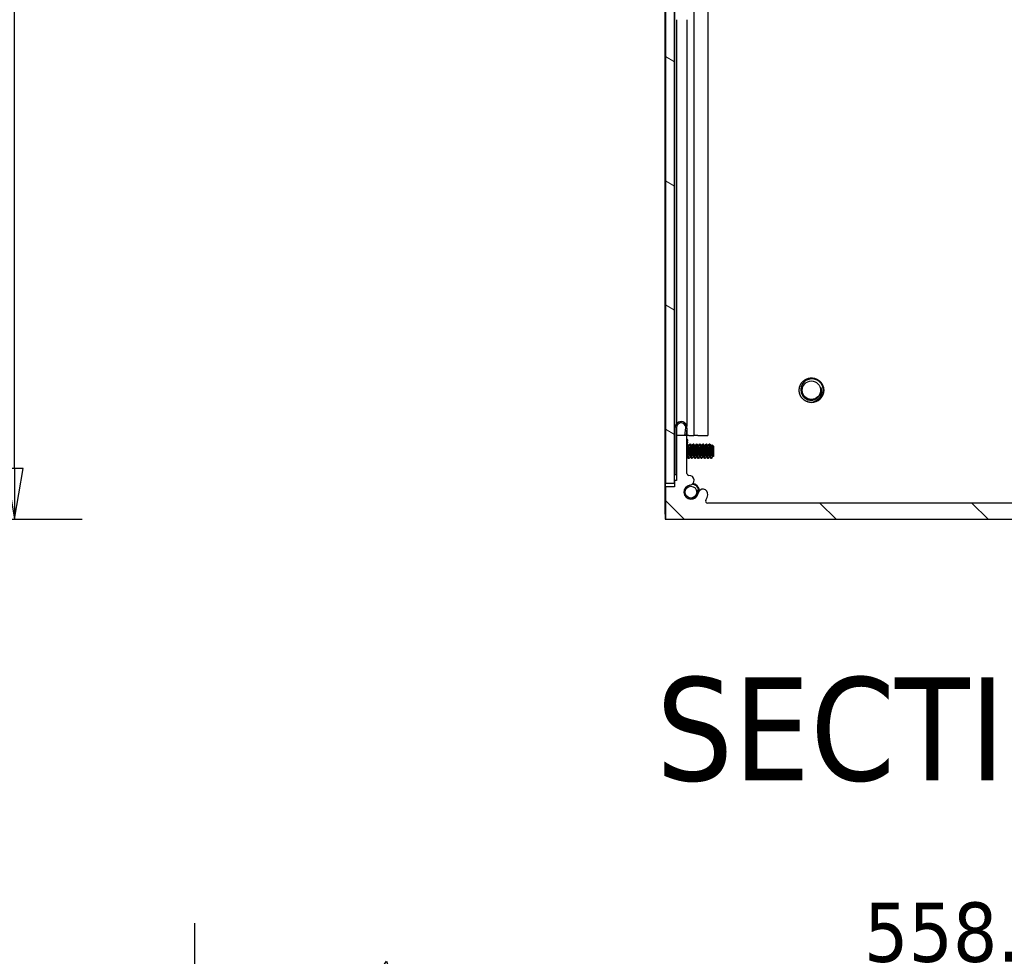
# Model space of a CAD drawing. Header units: millimetres. Extents: x 64 to 1798, y 64 to 1375.
# Tile 3 of 60: x 793 to 987, y 367 to 551. Entities that reach past the tile are written whole.
import ezdxf

# ---------------------------------------------------------------- set-up
doc = ezdxf.new("R2010")
doc.units = ezdxf.units.MM
doc.header["$LTSCALE"] = 6.666667
for name, color, linetype, lineweight in [('Dimension (ANSI)', 7, 'Continuous', 25), ('Hatch (ANSI)', 7, 'Continuous', 18), ('Symbol (ANSI)', 7, 'Continuous', 25), ('Visible (ANSI)', 7, 'Continuous', 25)]:
    doc.layers.add(name, color=color, linetype=linetype, lineweight=lineweight)
doc.styles.add('Note Text (ANSI)', font='tahoma.ttf')
doc.styles.add('Note Text (ANSI) - 3DA', font='tahoma.ttf')
doc.dimstyles.new('Default - mm (ANSI)', dxfattribs={"dimscale": 6.666667, "dimtxt": 1.75, "dimasz": 1.5, "dimexe": 2, "dimexo": 1, "dimgap": 0.8, "dimtad": 0, "dimtih": 1, "dimtoh": 1, "dimrnd": 1e-08, "dimzin": 0, "dimdsep": 46, "dimtxsty": 'Note Text (ANSI)', "dimblk": 'Filled-2', "dimcen": 0.09, "dimdle": 10, "dimclrd": 256, "dimclre": 256, "dimclrt": 256, "dimadec": 1, "dimazin": 0, "dimtfac": 1.741714, "dimtofl": 0, "dimtmove": 0, "dimatfit": 3, "dimldrblk": 'Filled-1', "dimfxl": 1, "dimtolj": 1, "dimtzin": 0, "dimlwd": -1, "dimlwe": -1, "dimarcsym": 0})

# ---------------------------------------------------------------- blocks, each defined once
blk = doc.blocks.new('Filled-2')
at = {"color": 0}
for p, q in [((0, 0), (-1, 0.167)), ((-1, 0.167), (-1, -0.167)), ((-1, 0), (0, 0)), ((-1, -0.167), (0, 0))]:
    blk.add_line(p, q, dxfattribs=at)
at = {"color": 0, "flags": 128}
blk.add_lwpolyline([(-1, -0.167), (0, 0), (-1, 0.167), (-1, -0.167)], dxfattribs=at)
at = {"color": 0}
blk.add_solid([(-1, -0.167), (0, 0), (-1, 0.167), (-1, -0.167)], dxfattribs=at)
blk = doc.blocks.new('*D10')
at = {"layer": 'Defpoints', "color": 0, "transparency": 16777216}
for p in [(654.21, 1011.84), (792.09, 1011.84), (684.69, 453.06)]:
    blk.add_point(p, dxfattribs=at)
at = {"layer": 'Dimension (ANSI)', "transparency": 16777216}
for p, q in [((660.88, 1011.84), (805.42, 1011.84)), ((792.09, 1001.84), (792.09, 756.85)), ((792.09, 463.06), (792.09, 708.05)), ((691.36, 453.06), (805.42, 453.06))]:
    blk.add_line(p, q, dxfattribs=at)
at = {"layer": 'Dimension (ANSI)', "transparency": 16777216, "xscale": 10, "yscale": 10, "zscale": 10}
for p, rotation in [((792.09, 1011.84), 90), ((792.09, 453.06), 270)]:
    blk.add_blockref('Filled-2', p, dxfattribs=dict(at, rotation=rotation))
at = {"layer": 'Dimension (ANSI)', "transparency": 16777216, "char_height": 11.6667, "attachment_point": 5, "style": 'Note Text (ANSI)'}
for s, insert in [('\\A1; 558.78 mm', (792.09, 743.88)), ('\\A1;[21.999 in]', (792.09, 719.48))]:
    blk.add_mtext(s, dxfattribs=dict(at, insert=insert))
blk = doc.blocks.new('Filled-1')
at = {"color": 0}
for p, q in [((0, 0), (-1, 0.333)), ((-1, 0.333), (-1, -0.333)), ((-1, 0), (0, 0)), ((-1, -0.333), (0, 0))]:
    blk.add_line(p, q, dxfattribs=at)
at = {"color": 0, "flags": 128}
blk.add_lwpolyline([(-1, -0.333), (0, 0), (-1, 0.333), (-1, -0.333)], dxfattribs=at)
at = {"color": 0}
blk.add_solid([(-1, -0.333), (0, 0), (-1, 0.333), (-1, -0.333)], dxfattribs=at)
blk = doc.blocks.new('*D16')
at = {"layer": 'Defpoints', "color": 0, "transparency": 16777216}
for p in [(1166.18, 360.23), (827.55, 297.84), (1166.18, 297.83)]:
    blk.add_point(p, dxfattribs=at)
at = {"layer": 'Dimension (ANSI)', "transparency": 16777216}
for p, q in [((827.55, 304.51), (827.55, 373.56)), ((1166.18, 304.5), (1166.18, 373.56)), ((861.41, 360.23), (865.3, 366.06)), ((865.3, 366.06), (869.19, 354.4)), ((837.55, 360.23), (861.41, 360.23)), ((869.19, 354.4), (873.08, 360.23)), ((873.08, 360.23), (949.21, 360.23)), ((1156.18, 360.23), (1044.51, 360.23))]:
    blk.add_line(p, q, dxfattribs=at)
at = {"layer": 'Dimension (ANSI)', "transparency": 16777216, "xscale": 10, "yscale": 10, "zscale": 10, "rotation": 180}
blk.add_blockref('Filled-2', (827.55, 360.23), dxfattribs=at)
at = {"layer": 'Dimension (ANSI)', "transparency": 16777216, "xscale": 10, "yscale": 10, "zscale": 10}
blk.add_blockref('Filled-2', (1166.18, 360.23), dxfattribs=at)
at = {"layer": 'Dimension (ANSI)', "transparency": 16777216, "char_height": 11.6667, "attachment_point": 5, "style": 'Note Text (ANSI)'}
for s, insert in [('\\A1; 558.78 mm', (996.86, 371.66)), ('\\A1;[21.999 in]', (996.86, 347.27))]:
    blk.add_mtext(s, dxfattribs=dict(at, insert=insert))

msp = doc.modelspace()

# ---------------------------------------------------------------- hatches: boundary and pattern name
at = {"layer": 'Hatch (ANSI)'}
h = msp.add_hatch(dxfattribs=at)
h.set_pattern_fill('ANSI31', color=256, scale=169.333333, angle=105, style=0)
h.set_pattern_definition([(150, (0, 0), (-10.58333, -18.33087), [])])
h.paths.add_polyline_path([(920.2523, 460.1469), (922.0557, 460.1469), (922.0557, 1004.7483), (920.2523, 1004.7483)])
h = msp.add_hatch(dxfattribs=at)
h.set_pattern_fill('ANSI31', color=256, scale=169.333333, angle=90, style=0)
h.set_pattern_definition([(135, (0, 0), (-14.9671, -14.9671), [])])
edge = h.paths.add_edge_path()
edge.add_line((920.2523, 459.4076), (920.2523, 453.0576))
edge.add_line((920.2523, 453.0576), (1052.8403, 453.0576))
edge.add_line((1052.8403, 453.0576), (1052.8403, 459.4076))
edge.add_line((1052.8403, 459.4076), (1051.0113, 459.4076))
edge.add_line((1051.0113, 459.4076), (1051.0113, 460.6776))
edge.add_line((1051.0113, 460.6776), (1050.6303, 460.6776))
edge.add_line((1050.6303, 460.6776), (1050.6303, 469.5676))
edge.add_line((1050.6303, 469.5676), (1048.5983, 469.5676))
edge.add_line((1048.5983, 469.5676), (1048.5983, 462.0689))
edge.add_ellipse((1048.2173, 462.0689), major_axis=(0.381, 0), ratio=1, start_angle=267.543268, end_angle=360, ccw=False)
edge.add_ellipse((1048.1596, 460.724), major_axis=(0.0414, 0.9643), ratio=1, start_angle=0, end_angle=173.339678)
edge.add_ellipse((1047.7853, 458.3916), major_axis=(0.2214, 1.3794), ratio=1, start_angle=108.234109, end_angle=360, ccw=False)
edge.add_ellipse((1045.4529, 458.0173), major_axis=(0.953, 0.1529), ratio=1, start_angle=0, end_angle=179.999999)
edge.add_ellipse((1047.7853, 458.3916), major_axis=(-3.2854, -0.5272), ratio=1, start_angle=0, end_angle=19.532567)
edge.add_ellipse((1044.5309, 456.6136), major_axis=(0.3344, 0.1827), ratio=1, start_angle=241.350379, end_angle=360, ccw=False)
edge.add_line((1044.5309, 456.2326), (928.5617, 456.2326))
edge.add_ellipse((928.5617, 456.6136), major_axis=(0, -0.381), ratio=1, start_angle=241.350379, end_angle=360, ccw=False)
edge.add_ellipse((925.3073, 458.3916), major_axis=(2.92, -1.5953), ratio=1, start_angle=0, end_angle=19.532567)
edge.add_ellipse((927.6397, 458.0173), major_axis=(0.953, -0.1529), ratio=1, start_angle=0, end_angle=180)
edge.add_ellipse((925.3073, 458.3916), major_axis=(1.3794, -0.2214), ratio=1, start_angle=108.234109, end_angle=360, ccw=False)
edge.add_ellipse((924.933, 460.724), major_axis=(0.1529, -0.953), ratio=1, start_angle=0, end_angle=173.339678)
edge.add_ellipse((924.8753, 462.0689), major_axis=(0.0163, -0.3806), ratio=1, start_angle=267.543268, end_angle=360, ccw=False)
edge.add_line((924.4943, 462.0689), (924.4943, 469.5676))
edge.add_line((924.4943, 469.5676), (922.4623, 469.5676))
edge.add_line((922.4623, 469.5676), (922.4623, 460.6776))
edge.add_line((922.4623, 460.6776), (922.0813, 460.6776))
edge.add_line((922.0813, 460.6776), (922.0813, 459.4076))
edge.add_line((922.0813, 459.4076), (920.2523, 459.4076))

# ---------------------------------------------------------------- linework, layer by layer
at = {"layer": 'Visible (ANSI)'}
for p, q in [((920.2523, 1004.7483), (920.2523, 460.1469)), ((922.0557, 460.1469), (922.0557, 1004.7483)), ((920.2392, 469.5576), (920.2392, 995.3376)), ((922.0682, 553.3393), (922.0682, 469.5576)), ((925.8851, 553.5011), (925.8851, 469.5576)), ((928.5918, 553.2252), (928.5918, 469.5576)), ((922.4492, 551.3976), (922.4492, 471.8317)), ((924.4812, 551.3976), (924.4812, 471.3983)), ((920.2296, 491.1576), (920.2392, 491.1576)), ((920.2296, 454.0576), (920.2296, 491.1576)), ((920.2523, 469.5576), (920.2392, 469.5576)), ((920.2392, 469.5576), (920.2392, 453.0576)), ((922.0682, 469.5576), (922.0557, 469.5576)), ((922.2123, 469.5576), (922.0682, 469.5576)), ((922.2123, 461.7826), (922.2123, 471.1326)), ((922.4623, 471.1326), (922.4623, 469.5676)), ((924.4943, 469.5676), (922.4623, 469.5676)), ((922.4623, 469.5676), (922.4623, 460.6776)), ((924.0993, 469.5676), (924.2571, 471.0364)), ((924.5057, 471.0097), (924.3507, 469.5676)), ((924.4812, 470.7816), (924.4812, 469.5676)), ((924.4943, 462.0689), (924.4943, 469.5676)), ((924.8785, 469.5576), (924.4943, 469.5576)), ((924.8785, 469.5576), (925.8851, 469.5576)), ((926.6735, 469.5576), (925.8851, 469.5576)), ((926.6735, 469.5576), (928.5918, 469.5576)), ((922.2123, 467.6103), (922.0709, 467.7517)), ((924.6089, 468.2269), (924.5656, 467.8238)), ((924.6089, 468.2269), (924.6456, 468.5679)), ((924.856, 467.4389), (924.7866, 467.4389)), ((925.1735, 467.8685), (925.0942, 467.8685)), ((925.491, 467.4389), (925.4216, 467.4389)), ((925.8085, 467.8685), (925.7292, 467.8685)), ((926.126, 467.4389), (926.0566, 467.4389)), ((926.4435, 467.8685), (926.3642, 467.8685)), ((926.761, 467.4389), (926.6916, 467.4389)), ((927.0785, 467.8685), (926.9992, 467.8685)), ((927.396, 467.4389), (927.3266, 467.4389)), ((927.7135, 467.8685), (927.6342, 467.8685)), ((928.031, 467.4389), (927.9616, 467.4389)), ((928.3485, 467.8685), (928.2692, 467.8685)), ((928.666, 467.4389), (928.5966, 467.4389)), ((928.9835, 467.8685), (928.9042, 467.8685)), ((929.301, 467.4389), (929.2316, 467.4389)), ((929.7773, 467.3923), (929.4542, 467.7153)), ((929.7773, 465.5), (929.7773, 467.3923)), ((924.5286, 465.4533), (924.4943, 465.4533)), ((925.1636, 465.4533), (925.0942, 465.4533)), ((925.7986, 465.4533), (925.7292, 465.4533)), ((926.4336, 465.4533), (926.3642, 465.4533)), ((927.0686, 465.4533), (926.9992, 465.4533)), ((927.7036, 465.4533), (927.6342, 465.4533)), ((928.3386, 465.4533), (928.2692, 465.4533)), ((928.9736, 465.4533), (928.9042, 465.4533)), ((929.6086, 465.4533), (929.5392, 465.4533)), ((929.7773, 465.5), (929.6585, 465.3812)), ((922.1308, 465.2004), (922.0557, 465.1253)), ((924.856, 465.0237), (924.7767, 465.0237)), ((925.491, 465.0237), (925.4117, 465.0237)), ((926.126, 465.0237), (926.0467, 465.0237)), ((926.761, 465.0237), (926.6817, 465.0237)), ((927.396, 465.0237), (927.3167, 465.0237)), ((928.031, 465.0237), (927.9517, 465.0237)), ((928.666, 465.0237), (928.5867, 465.0237)), ((929.301, 465.0237), (929.2217, 465.0237)), ((922.4623, 461.7826), (922.2123, 461.7826)), ((924.5034, 461.9862), (924.5057, 461.9845)), ((924.5057, 461.9845), (924.5042, 461.9825)), ((920.2523, 460.1469), (922.0557, 460.1469)), ((922.4623, 460.6776), (922.0813, 460.6776)), ((922.0813, 460.6776), (922.0813, 459.4076)), ((920.2523, 459.4076), (920.2523, 453.0576)), ((922.0813, 459.4076), (920.2523, 459.4076)), ((1044.5309, 456.2326), (928.5617, 456.2326)), ((920.2296, 454.0576), (920.2296, 453.0576)), ((920.2296, 453.0576), (920.2392, 453.0576)), ((920.2392, 453.0576), (920.2523, 453.0576)), ((920.2523, 453.0576), (1052.8403, 453.0576))]:
    msp.add_line(p, q, dxfattribs=at)
for centre, radius in [((949.0236, 478.4576), 1.8177), ((925.2811, 458.3916), 1.1573)]:
    msp.add_circle(centre, radius, dxfattribs=at)
for centre, radius, start, end in [((949.0236, 478.4576), 1.876, 333.644372, 18.644372), ((949.0236, 478.4576), 2.413, 270, 315), ((923.3623, 471.1326), 1.15, 353.865854, 180), ((923.3623, 471.1326), 0.9, 353.865854, 180), ((924.0528, 468.4755), 0.6, 8.865854, 42.617192), ((924.8753, 462.0689), 0.381, 180, 272.456732), ((924.933, 460.724), 0.9652, 279.117054, 92.456732), ((925.3073, 458.3916), 1.397, 99.117054, 350.882946), ((925.2811, 458.3916), 1.75, 62.737185, 77.228347), ((925.2811, 458.3916), 1.75, 11.387687, 57.262815), ((925.2811, 458.3916), 1.2156, 333.644372, 18.644372), ((927.6397, 458.0173), 0.9652, 350.882946, 170.882946), ((925.3073, 458.3916), 3.3274, 331.350379, 350.882946), ((928.5617, 456.6136), 0.381, 151.350379, 270)]:
    msp.add_arc(centre, radius, start, end, dxfattribs=at)
for points, weights, knots in [([(946.6106, 478.4576), (946.6106, 479.4571), (947.3173, 480.1639), (948.0241, 480.8706), (949.0236, 480.8706), (950.0231, 480.8706), (950.7298, 480.1639), (951.4366, 479.4571), (951.4366, 478.4576)], [1, 0.923879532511, 1, 0.923879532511, 1, 0.923879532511, 1, 0.923879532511, 1], [0.0769230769, 0.0769230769, 0.0769230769, 0.0865384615, 0.0865384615, 0.0961538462, 0.0961538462, 0.1057692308, 0.1057692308, 0.1153846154, 0.1153846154, 0.1153846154]), ([(949.0236, 476.0446), (948.0241, 476.0446), (947.3173, 476.7514), (946.6106, 477.4581), (946.6106, 478.4576)], [1, 0.923879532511, 1, 0.923879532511, 1], [0.0576923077, 0.0576923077, 0.0576923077, 0.0673076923, 0.0673076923, 0.0769230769, 0.0769230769, 0.0769230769]), ([(924.6179, 466.4461), (924.565, 467.2673), (924.5121, 467.6779), (924.5044, 467.7378), (924.496, 467.7795)], [1, 0.866025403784, 1, 0.977953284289, 0.963162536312], [0.5625, 0.5625, 0.5625, 0.5729166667, 0.5729166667, 0.5746308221, 0.5746308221, 0.5746308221]), ([(924.6973, 466.4461), (924.6444, 467.2673), (924.5915, 467.6779), (924.5787, 467.7769), (924.5644, 467.8253)], [1, 0.866025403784, 1, 0.964058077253, 0.947400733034], [0.5, 0.5, 0.5, 0.5104166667, 0.5104166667, 0.5132111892, 0.5132111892, 0.5132111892]), ([(925.0942, 465.4533), (925.0658, 465.4533), (925.0413, 465.5863), (924.9883, 465.8729), (924.9354, 466.4461), (924.8825, 467.0193), (924.8296, 467.3059), (924.814, 467.3903), (924.7963, 467.4217)], [0.933012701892, 0.933012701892, 1, 0.866025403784, 1, 0.866025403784, 1, 0.956426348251, 0.941196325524], [0.484375, 0.484375, 0.484375, 0.4895833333, 0.4895833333, 0.5, 0.5, 0.5104166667, 0.5104166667, 0.5138045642, 0.5138045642, 0.5138045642]), ([(925.1539, 465.4706), (925.1362, 465.5019), (925.1206, 465.5863), (925.0677, 465.8729), (925.0148, 466.4461), (924.9619, 467.0193), (924.909, 467.3059), (924.8844, 467.4389), (924.856, 467.4389)], [0.941196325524, 0.956426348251, 1, 0.866025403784, 1, 0.866025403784, 1, 0.933012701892, 0.933012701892], [0.4861954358, 0.4861954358, 0.4861954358, 0.4895833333, 0.4895833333, 0.5, 0.5, 0.5104166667, 0.5104166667, 0.515625, 0.515625, 0.515625]), ([(925.2529, 466.4461), (925.2, 467.2673), (925.1471, 467.6779), (925.1159, 467.9199), (925.0802, 467.8561)], [1, 0.866025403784, 1, 0.916453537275, 0.937106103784], [0.5, 0.5, 0.5, 0.5104166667, 0.5104166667, 0.5169124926, 0.5169124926, 0.5169124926]), ([(925.3323, 466.4461), (925.2794, 467.2673), (925.2265, 467.6779), (925.2019, 467.8685), (925.1735, 467.8685)], [1, 0.866025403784, 1, 0.933012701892, 0.933012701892], [0.4375, 0.4375, 0.4375, 0.4479166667, 0.4479166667, 0.453125, 0.453125, 0.453125]), ([(925.7292, 465.4533), (925.7008, 465.4533), (925.6763, 465.5863), (925.6233, 465.8729), (925.5704, 466.4461), (925.5175, 467.0193), (925.4646, 467.3059), (925.449, 467.3903), (925.4313, 467.4217)], [0.933012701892, 0.933012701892, 1, 0.866025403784, 1, 0.866025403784, 1, 0.956426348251, 0.941196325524], [0.421875, 0.421875, 0.421875, 0.4270833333, 0.4270833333, 0.4375, 0.4375, 0.4479166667, 0.4479166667, 0.4513045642, 0.4513045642, 0.4513045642]), ([(925.7889, 465.4706), (925.7712, 465.5019), (925.7556, 465.5863), (925.7027, 465.8729), (925.6498, 466.4461), (925.5969, 467.0193), (925.544, 467.3059), (925.5194, 467.4389), (925.491, 467.4389)], [0.941196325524, 0.956426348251, 1, 0.866025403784, 1, 0.866025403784, 1, 0.933012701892, 0.933012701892], [0.4236954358, 0.4236954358, 0.4236954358, 0.4270833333, 0.4270833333, 0.4375, 0.4375, 0.4479166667, 0.4479166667, 0.453125, 0.453125, 0.453125]), ([(925.8879, 466.4461), (925.835, 467.2673), (925.7821, 467.6779), (925.7509, 467.9199), (925.7152, 467.8561)], [1, 0.866025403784, 1, 0.916453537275, 0.937106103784], [0.4375, 0.4375, 0.4375, 0.4479166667, 0.4479166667, 0.4544124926, 0.4544124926, 0.4544124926]), ([(925.9673, 466.4461), (925.9144, 467.2673), (925.8615, 467.6779), (925.8369, 467.8685), (925.8085, 467.8685)], [1, 0.866025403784, 1, 0.933012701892, 0.933012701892], [0.375, 0.375, 0.375, 0.3854166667, 0.3854166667, 0.390625, 0.390625, 0.390625]), ([(926.3642, 465.4533), (926.3358, 465.4533), (926.3113, 465.5863), (926.2583, 465.8729), (926.2054, 466.4461), (926.1525, 467.0193), (926.0996, 467.3059), (926.084, 467.3903), (926.0663, 467.4217)], [0.933012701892, 0.933012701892, 1, 0.866025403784, 1, 0.866025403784, 1, 0.956426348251, 0.941196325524], [0.359375, 0.359375, 0.359375, 0.3645833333, 0.3645833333, 0.375, 0.375, 0.3854166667, 0.3854166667, 0.3888045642, 0.3888045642, 0.3888045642]), ([(926.4239, 465.4706), (926.4062, 465.5019), (926.3906, 465.5863), (926.3377, 465.8729), (926.2848, 466.4461), (926.2319, 467.0193), (926.179, 467.3059), (926.1544, 467.4389), (926.126, 467.4389)], [0.941196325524, 0.956426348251, 1, 0.866025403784, 1, 0.866025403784, 1, 0.933012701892, 0.933012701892], [0.3611954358, 0.3611954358, 0.3611954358, 0.3645833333, 0.3645833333, 0.375, 0.375, 0.3854166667, 0.3854166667, 0.390625, 0.390625, 0.390625]), ([(926.5229, 466.4461), (926.47, 467.2673), (926.4171, 467.6779), (926.3859, 467.9199), (926.3502, 467.8561)], [1, 0.866025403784, 1, 0.916453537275, 0.937106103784], [0.375, 0.375, 0.375, 0.3854166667, 0.3854166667, 0.3919124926, 0.3919124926, 0.3919124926]), ([(926.6023, 466.4461), (926.5494, 467.2673), (926.4965, 467.6779), (926.4719, 467.8685), (926.4435, 467.8685)], [1, 0.866025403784, 1, 0.933012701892, 0.933012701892], [0.3125, 0.3125, 0.3125, 0.3229166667, 0.3229166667, 0.328125, 0.328125, 0.328125]), ([(926.9992, 465.4533), (926.9708, 465.4533), (926.9463, 465.5863), (926.8933, 465.8729), (926.8404, 466.4461), (926.7875, 467.0193), (926.7346, 467.3059), (926.719, 467.3903), (926.7013, 467.4217)], [0.933012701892, 0.933012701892, 1, 0.866025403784, 1, 0.866025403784, 1, 0.956426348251, 0.941196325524], [0.296875, 0.296875, 0.296875, 0.3020833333, 0.3020833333, 0.3125, 0.3125, 0.3229166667, 0.3229166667, 0.3263045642, 0.3263045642, 0.3263045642]), ([(927.0589, 465.4706), (927.0412, 465.5019), (927.0256, 465.5863), (926.9727, 465.8729), (926.9198, 466.4461), (926.8669, 467.0193), (926.814, 467.3059), (926.7894, 467.4389), (926.761, 467.4389)], [0.941196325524, 0.956426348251, 1, 0.866025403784, 1, 0.866025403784, 1, 0.933012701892, 0.933012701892], [0.2986954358, 0.2986954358, 0.2986954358, 0.3020833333, 0.3020833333, 0.3125, 0.3125, 0.3229166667, 0.3229166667, 0.328125, 0.328125, 0.328125]), ([(927.1579, 466.4461), (927.105, 467.2673), (927.0521, 467.6779), (927.0209, 467.9199), (926.9852, 467.8561)], [1, 0.866025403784, 1, 0.916453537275, 0.937106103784], [0.3125, 0.3125, 0.3125, 0.3229166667, 0.3229166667, 0.3294124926, 0.3294124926, 0.3294124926]), ([(927.2373, 466.4461), (927.1844, 467.2673), (927.1315, 467.6779), (927.1069, 467.8685), (927.0785, 467.8685)], [1, 0.866025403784, 1, 0.933012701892, 0.933012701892], [0.25, 0.25, 0.25, 0.2604166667, 0.2604166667, 0.265625, 0.265625, 0.265625]), ([(927.6342, 465.4533), (927.6058, 465.4533), (927.5813, 465.5863), (927.5283, 465.8729), (927.4754, 466.4461), (927.4225, 467.0193), (927.3696, 467.3059), (927.354, 467.3903), (927.3363, 467.4217)], [0.933012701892, 0.933012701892, 1, 0.866025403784, 1, 0.866025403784, 1, 0.956426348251, 0.941196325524], [0.234375, 0.234375, 0.234375, 0.2395833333, 0.2395833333, 0.25, 0.25, 0.2604166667, 0.2604166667, 0.2638045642, 0.2638045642, 0.2638045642]), ([(927.6939, 465.4706), (927.6762, 465.5019), (927.6606, 465.5863), (927.6077, 465.8729), (927.5548, 466.4461), (927.5019, 467.0193), (927.449, 467.3059), (927.4244, 467.4389), (927.396, 467.4389)], [0.941196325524, 0.956426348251, 1, 0.866025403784, 1, 0.866025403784, 1, 0.933012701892, 0.933012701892], [0.2361954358, 0.2361954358, 0.2361954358, 0.2395833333, 0.2395833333, 0.25, 0.25, 0.2604166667, 0.2604166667, 0.265625, 0.265625, 0.265625]), ([(927.7929, 466.4461), (927.74, 467.2673), (927.6871, 467.6779), (927.6559, 467.9199), (927.6202, 467.8561)], [1, 0.866025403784, 1, 0.916453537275, 0.937106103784], [0.25, 0.25, 0.25, 0.2604166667, 0.2604166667, 0.2669124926, 0.2669124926, 0.2669124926]), ([(927.8723, 466.4461), (927.8194, 467.2673), (927.7665, 467.6779), (927.7419, 467.8685), (927.7135, 467.8685)], [1, 0.866025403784, 1, 0.933012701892, 0.933012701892], [0.1875, 0.1875, 0.1875, 0.1979166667, 0.1979166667, 0.203125, 0.203125, 0.203125]), ([(928.2692, 465.4533), (928.2408, 465.4533), (928.2163, 465.5863), (928.1633, 465.8729), (928.1104, 466.4461), (928.0575, 467.0193), (928.0046, 467.3059), (927.989, 467.3903), (927.9713, 467.4217)], [0.933012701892, 0.933012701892, 1, 0.866025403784, 1, 0.866025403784, 1, 0.956426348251, 0.941196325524], [0.171875, 0.171875, 0.171875, 0.1770833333, 0.1770833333, 0.1875, 0.1875, 0.1979166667, 0.1979166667, 0.2013045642, 0.2013045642, 0.2013045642]), ([(928.3289, 465.4706), (928.3112, 465.5019), (928.2956, 465.5863), (928.2427, 465.8729), (928.1898, 466.4461), (928.1369, 467.0193), (928.084, 467.3059), (928.0594, 467.4389), (928.031, 467.4389)], [0.941196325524, 0.956426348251, 1, 0.866025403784, 1, 0.866025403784, 1, 0.933012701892, 0.933012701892], [0.1736954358, 0.1736954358, 0.1736954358, 0.1770833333, 0.1770833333, 0.1875, 0.1875, 0.1979166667, 0.1979166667, 0.203125, 0.203125, 0.203125]), ([(928.4279, 466.4461), (928.375, 467.2673), (928.3221, 467.6779), (928.2909, 467.9199), (928.2552, 467.8561)], [1, 0.866025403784, 1, 0.916453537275, 0.937106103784], [0.1875, 0.1875, 0.1875, 0.1979166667, 0.1979166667, 0.2044124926, 0.2044124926, 0.2044124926]), ([(928.5073, 466.4461), (928.4544, 467.2673), (928.4015, 467.6779), (928.3769, 467.8685), (928.3485, 467.8685)], [1, 0.866025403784, 1, 0.933012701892, 0.933012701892], [0.125, 0.125, 0.125, 0.1354166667, 0.1354166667, 0.140625, 0.140625, 0.140625]), ([(928.9042, 465.4533), (928.8758, 465.4533), (928.8513, 465.5863), (928.7983, 465.8729), (928.7454, 466.4461), (928.6925, 467.0193), (928.6396, 467.3059), (928.624, 467.3903), (928.6063, 467.4217)], [0.933012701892, 0.933012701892, 1, 0.866025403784, 1, 0.866025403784, 1, 0.956426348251, 0.941196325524], [0.109375, 0.109375, 0.109375, 0.1145833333, 0.1145833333, 0.125, 0.125, 0.1354166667, 0.1354166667, 0.1388045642, 0.1388045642, 0.1388045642]), ([(928.9639, 465.4706), (928.9462, 465.5019), (928.9306, 465.5863), (928.8777, 465.8729), (928.8248, 466.4461), (928.7719, 467.0193), (928.719, 467.3059), (928.6944, 467.4389), (928.666, 467.4389)], [0.941196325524, 0.956426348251, 1, 0.866025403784, 1, 0.866025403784, 1, 0.933012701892, 0.933012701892], [0.1111954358, 0.1111954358, 0.1111954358, 0.1145833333, 0.1145833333, 0.125, 0.125, 0.1354166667, 0.1354166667, 0.140625, 0.140625, 0.140625]), ([(929.0629, 466.4461), (929.01, 467.2673), (928.9571, 467.6779), (928.9259, 467.9199), (928.8902, 467.8561)], [1, 0.866025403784, 1, 0.916453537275, 0.937106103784], [0.125, 0.125, 0.125, 0.1354166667, 0.1354166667, 0.1419124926, 0.1419124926, 0.1419124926]), ([(929.1423, 466.4461), (929.0894, 467.2673), (929.0365, 467.6779), (929.0119, 467.8685), (928.9835, 467.8685)], [1, 0.866025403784, 1, 0.933012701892, 0.933012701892], [0.0625, 0.0625, 0.0625, 0.0729166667, 0.0729166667, 0.078125, 0.078125, 0.078125]), ([(929.5392, 465.4533), (929.5108, 465.4533), (929.4863, 465.5863), (929.4333, 465.8729), (929.3804, 466.4461), (929.3275, 467.0193), (929.2746, 467.3059), (929.259, 467.3903), (929.2413, 467.4217)], [0.933012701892, 0.933012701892, 1, 0.866025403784, 1, 0.866025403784, 1, 0.956426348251, 0.941196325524], [0.046875, 0.046875, 0.046875, 0.0520833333, 0.0520833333, 0.0625, 0.0625, 0.0729166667, 0.0729166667, 0.0763045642, 0.0763045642, 0.0763045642]), ([(929.5989, 465.4706), (929.5812, 465.5019), (929.5656, 465.5863), (929.5127, 465.8729), (929.4598, 466.4461), (929.4069, 467.0193), (929.354, 467.3059), (929.3294, 467.4389), (929.301, 467.4389)], [0.941196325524, 0.956426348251, 1, 0.866025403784, 1, 0.866025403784, 1, 0.933012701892, 0.933012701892], [0.0486954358, 0.0486954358, 0.0486954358, 0.0520833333, 0.0520833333, 0.0625, 0.0625, 0.0729166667, 0.0729166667, 0.078125, 0.078125, 0.078125]), ([(922.2123, 465.062), (922.1972, 465.11), (922.1838, 465.2143), (922.1308, 465.6249), (922.0779, 466.4461)], [0.945725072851, 0.962194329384, 1, 0.866025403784, 1], [0.7991439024, 0.7991439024, 0.7991439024, 0.8020833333, 0.8020833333, 0.8125, 0.8125, 0.8125]), ([(924.7767, 465.0237), (924.7483, 465.0237), (924.7238, 465.2143), (924.6708, 465.6249), (924.6179, 466.4461)], [0.933012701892, 0.933012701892, 1, 0.866025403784, 1], [0.546875, 0.546875, 0.546875, 0.5520833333, 0.5520833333, 0.5625, 0.5625, 0.5625]), ([(924.87, 465.0361), (924.8343, 464.9723), (924.8031, 465.2143), (924.7502, 465.6249), (924.6973, 466.4461)], [0.937106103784, 0.916453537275, 1, 0.866025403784, 1], [0.4830875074, 0.4830875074, 0.4830875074, 0.4895833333, 0.4895833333, 0.5, 0.5, 0.5]), ([(925.4117, 465.0237), (925.3833, 465.0237), (925.3588, 465.2143), (925.3058, 465.6249), (925.2529, 466.4461)], [0.933012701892, 0.933012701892, 1, 0.866025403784, 1], [0.484375, 0.484375, 0.484375, 0.4895833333, 0.4895833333, 0.5, 0.5, 0.5]), ([(925.505, 465.0361), (925.4693, 464.9723), (925.4381, 465.2143), (925.3852, 465.6249), (925.3323, 466.4461)], [0.937106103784, 0.916453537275, 1, 0.866025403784, 1], [0.4205875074, 0.4205875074, 0.4205875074, 0.4270833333, 0.4270833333, 0.4375, 0.4375, 0.4375]), ([(926.0467, 465.0237), (926.0183, 465.0237), (925.9938, 465.2143), (925.9408, 465.6249), (925.8879, 466.4461)], [0.933012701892, 0.933012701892, 1, 0.866025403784, 1], [0.421875, 0.421875, 0.421875, 0.4270833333, 0.4270833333, 0.4375, 0.4375, 0.4375]), ([(926.14, 465.0361), (926.1043, 464.9723), (926.0731, 465.2143), (926.0202, 465.6249), (925.9673, 466.4461)], [0.937106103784, 0.916453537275, 1, 0.866025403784, 1], [0.3580875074, 0.3580875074, 0.3580875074, 0.3645833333, 0.3645833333, 0.375, 0.375, 0.375]), ([(926.6817, 465.0237), (926.6533, 465.0237), (926.6288, 465.2143), (926.5758, 465.6249), (926.5229, 466.4461)], [0.933012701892, 0.933012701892, 1, 0.866025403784, 1], [0.359375, 0.359375, 0.359375, 0.3645833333, 0.3645833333, 0.375, 0.375, 0.375]), ([(926.775, 465.0361), (926.7393, 464.9723), (926.7081, 465.2143), (926.6552, 465.6249), (926.6023, 466.4461)], [0.937106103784, 0.916453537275, 1, 0.866025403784, 1], [0.2955875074, 0.2955875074, 0.2955875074, 0.3020833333, 0.3020833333, 0.3125, 0.3125, 0.3125]), ([(927.3167, 465.0237), (927.2883, 465.0237), (927.2638, 465.2143), (927.2108, 465.6249), (927.1579, 466.4461)], [0.933012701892, 0.933012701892, 1, 0.866025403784, 1], [0.296875, 0.296875, 0.296875, 0.3020833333, 0.3020833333, 0.3125, 0.3125, 0.3125]), ([(927.41, 465.0361), (927.3743, 464.9723), (927.3431, 465.2143), (927.2902, 465.6249), (927.2373, 466.4461)], [0.937106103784, 0.916453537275, 1, 0.866025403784, 1], [0.2330875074, 0.2330875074, 0.2330875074, 0.2395833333, 0.2395833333, 0.25, 0.25, 0.25]), ([(927.9517, 465.0237), (927.9233, 465.0237), (927.8988, 465.2143), (927.8458, 465.6249), (927.7929, 466.4461)], [0.933012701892, 0.933012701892, 1, 0.866025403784, 1], [0.234375, 0.234375, 0.234375, 0.2395833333, 0.2395833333, 0.25, 0.25, 0.25]), ([(928.045, 465.0361), (928.0093, 464.9723), (927.9781, 465.2143), (927.9252, 465.6249), (927.8723, 466.4461)], [0.937106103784, 0.916453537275, 1, 0.866025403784, 1], [0.1705875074, 0.1705875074, 0.1705875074, 0.1770833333, 0.1770833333, 0.1875, 0.1875, 0.1875]), ([(928.5867, 465.0237), (928.5583, 465.0237), (928.5338, 465.2143), (928.4808, 465.6249), (928.4279, 466.4461)], [0.933012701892, 0.933012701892, 1, 0.866025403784, 1], [0.171875, 0.171875, 0.171875, 0.1770833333, 0.1770833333, 0.1875, 0.1875, 0.1875]), ([(928.68, 465.0361), (928.6443, 464.9723), (928.6131, 465.2143), (928.5602, 465.6249), (928.5073, 466.4461)], [0.937106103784, 0.916453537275, 1, 0.866025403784, 1], [0.1080875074, 0.1080875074, 0.1080875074, 0.1145833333, 0.1145833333, 0.125, 0.125, 0.125]), ([(929.2217, 465.0237), (929.1933, 465.0237), (929.1688, 465.2143), (929.1158, 465.6249), (929.0629, 466.4461)], [0.933012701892, 0.933012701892, 1, 0.866025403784, 1], [0.109375, 0.109375, 0.109375, 0.1145833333, 0.1145833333, 0.125, 0.125, 0.125]), ([(929.301, 465.0237), (929.2727, 465.0237), (929.2481, 465.2143), (929.1952, 465.6249), (929.1423, 466.4461)], [0.933012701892, 0.933012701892, 1, 0.866025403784, 1], [0.046875, 0.046875, 0.046875, 0.0520833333, 0.0520833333, 0.0625, 0.0625, 0.0625])]:
    msp.add_rational_spline(points, weights, degree=2, knots=knots, dxfattribs=at)
for points, knots in [([(951.3728, 478.4576), (951.3636, 478.7357), (951.3082, 478.9543), (951.1885, 479.3148), (951.0933, 479.5073), (950.8217, 479.9067), (950.6128, 480.1309), (950.2135, 480.3923), (950.0844, 480.46), (949.6874, 480.6213), (949.4074, 480.6775), (948.9791, 480.6818), (948.8346, 480.6692), (948.4197, 480.5905), (948.1598, 480.4878), (947.7034, 480.1978), (947.486, 480.0032), (947.1794, 479.5632), (947.0801, 479.3565), (946.9371, 478.8727), (946.9232, 478.6359), (946.9298, 478.4576)], [-0.531357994, -0.531357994, -0.531357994, -0.531357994, -0.484958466, -0.484958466, -0.425250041, -0.425250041, -0.35006367, -0.35006367, -0.317111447, -0.317111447, -0.252960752, -0.252960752, -0.220048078, -0.220048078, -0.157377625, -0.157377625, -0.097677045, -0.097677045, -0.053553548, -0.053553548, -0.000001, -0.000001, -0.000001, -0.000001]), ([(946.9298, 478.4576), (946.9382, 478.2287), (946.9815, 478.0474), (947.0778, 477.7428), (947.1529, 477.5813), (947.3789, 477.2243), (947.557, 477.0243), (948.0005, 476.7082), (948.2423, 476.5994), (948.7354, 476.4861), (949.0006, 476.4706), (949.5157, 476.5593), (949.7456, 476.6455), (950.1724, 476.9055), (950.3169, 477.0526), (950.5246, 477.2891), (950.6277, 477.4505), (950.7046, 477.6248)], [-0.322770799, -0.322770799, -0.322770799, -0.322770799, -0.295497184, -0.295497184, -0.261429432, -0.261429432, -0.214350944, -0.214350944, -0.170520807, -0.170520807, -0.129902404, -0.129902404, -0.094487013, -0.094487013, -0.057193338, -0.057193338, 0, 0, 0, 0]), ([(950.9914, 478.4576), (951.0106, 478.3169), (951.0275, 478.0918), (950.9394, 477.6), (950.8665, 477.3917), (950.6934, 477.0715), (950.6131, 476.9546), (950.3302, 476.6188), (950.0993, 476.4327), (949.7167, 476.2306), (949.5882, 476.1771), (949.2677, 476.0766), (949.1124, 476.0545), (949.0236, 476.0446)], [-0.17518901, -0.17518901, -0.17518901, -0.17518901, -0.136514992, -0.136514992, -0.106262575, -0.106262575, -0.086345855, -0.086345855, -0.046039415, -0.046039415, -0.026984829, -0.026984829, 0, 0, 0, 0]), ([(950.7298, 476.7514), (950.8587, 476.8887), (950.9505, 477.0179), (951.1, 477.2605), (951.1674, 477.3977), (951.3691, 477.9329), (951.3789, 478.2701), (951.3728, 478.4576)], [-0.0945624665, -0.0945624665, -0.0945624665, -0.0945624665, -0.0767771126, -0.0767771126, -0.0563008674, -0.0563008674, -0.000001, -0.000001, -0.000001, -0.000001]), ([(922.2123, 467.3305), (922.21, 467.3401), (922.2077, 467.3496), (922.1721, 467.495), (922.1469, 467.5823), (922.1137, 467.6698), (922.101, 467.698), (922.0883, 467.7207)], [-0.078849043, -0.078849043, -0.078849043, -0.078849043, -0.0764316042, -0.0764316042, -0.0413165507, -0.0413165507, -0.0196607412, -0.0196607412, -0.0196607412, -0.0196607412]), ([(929.4443, 467.7115), (929.4461, 467.7148), (929.448, 467.7167), (929.4587, 467.7189), (929.4676, 467.6882), (929.4829, 467.5787), (929.4905, 467.4985), (929.5086, 467.2575), (929.5169, 467.134), (929.5306, 466.9141), (929.5358, 466.8262), (929.5475, 466.6192), (929.5527, 466.5192), (929.5564, 466.4461)], [-0.15822158, -0.15822158, -0.15822158, -0.15822158, -0.148477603, -0.148477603, -0.102508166, -0.102508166, -0.066538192, -0.066538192, -0.038974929, -0.038974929, -0.021985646, -0.021985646, -0.000001, -0.000001, -0.000001, -0.000001]), ([(922.0557, 465.9997), (922.0587, 465.9445), (922.0618, 465.8908), (922.0738, 465.6912), (922.0828, 465.562), (922.0975, 465.3836), (922.1044, 465.3032), (922.1175, 465.2313), (922.1216, 465.2167), (922.1257, 465.2094)], [-0.196810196, -0.196810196, -0.196810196, -0.196810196, -0.170743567, -0.170743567, -0.096248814, -0.096248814, -0.041982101, -0.041982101, -0.018759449, -0.018759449, -0.018759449, -0.018759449]), ([(929.5564, 466.4461), (929.561, 466.3557), (929.5663, 466.2565), (929.5783, 466.0562), (929.5839, 465.9709), (929.5981, 465.7719), (929.6067, 465.6677), (929.6215, 465.5162), (929.629, 465.4444), (929.6455, 465.383), (929.652, 465.3746), (929.6585, 465.3812)], [-0.235586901, -0.235586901, -0.235586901, -0.235586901, -0.203660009, -0.203660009, -0.177946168, -0.177946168, -0.13906218, -0.13906218, -0.107080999, -0.107080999, -0.087730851, -0.087730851, -0.087730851, -0.087730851]), ([(926.5697, 459.3974), (926.4814, 459.4997), (926.3728, 459.6004), (926.1553, 459.7452), (926.0642, 459.7938), (925.8214, 459.8945), (925.6655, 459.9331), (925.5068, 459.9478)], [-0.2655760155, -0.2655760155, -0.2655760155, -0.2655760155, -0.2320477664, -0.2320477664, -0.2102426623, -0.2102426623, -0.1763778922, -0.1763778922, -0.1763778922, -0.1763778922]), ([(926.1574, 459.9094), (926.1573, 459.9095), (926.1573, 459.9095), (926.1567, 459.9098), (926.1561, 459.9101), (926.1545, 459.9111), (926.1535, 459.9117), (926.1503, 459.9134), (926.1483, 459.9146), (926.1352, 459.9219), (926.1241, 459.9277), (926.1063, 459.9364), (926.0998, 459.9395), (926.0105, 459.9803), (925.9223, 460.0027), (925.833, 460.0094)], [-0.0348425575, -0.0348425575, -0.0348425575, -0.0348425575, -0.0348188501, -0.0348188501, -0.0346331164, -0.0346331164, -0.0342645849, -0.0342645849, -0.0335495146, -0.0335495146, -0.0297653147, -0.0297653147, -0.0275958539, -0.0275958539, -0.0001217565, -0.0001217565, -0.0001217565, -0.0001217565]), ([(926.4062, 459.6784), (926.3649, 459.739), (926.3151, 459.7934), (926.2352, 459.8586), (926.2112, 459.876), (926.1796, 459.8961), (926.173, 459.9002), (926.1647, 459.9052), (926.163, 459.9061), (926.1604, 459.9077), (926.1594, 459.9083), (926.1581, 459.909), (926.1577, 459.9092), (926.1574, 459.9094)], [-0.0344725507, -0.0344725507, -0.0344725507, -0.0344725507, -0.0124358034, -0.0124358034, -0.0035267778, -0.0035267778, -0.0011936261, -0.0011936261, -0.0006091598, -0.0006091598, -0.0002680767, -0.0002680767, -0.0001523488, -0.0001523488, -0.0001523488, -0.0001523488]), ([(926.5697, 459.3974), (926.5314, 459.4755), (926.4886, 459.5515), (926.4299, 459.6431), (926.4182, 459.6609), (926.4062, 459.6784)], [-0.0329653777, -0.0329653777, -0.0329653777, -0.0329653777, -0.0066446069, -0.0066446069, -0.0002543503, -0.0002543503, -0.0002543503, -0.0002543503]), ([(924.2227, 457.511), (924.283, 457.4464), (924.3511, 457.3859), (924.5713, 457.2288), (924.7346, 457.1557), (925.0674, 457.0803), (925.2449, 457.071), (925.583, 457.1303), (925.7332, 457.1871), (926.0067, 457.3541), (926.1045, 457.4496), (926.2533, 457.6226), (926.3212, 457.733), (926.3704, 457.852)], [-0.188269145, -0.188269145, -0.188269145, -0.188269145, -0.168908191, -0.168908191, -0.132153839, -0.132153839, -0.098081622, -0.098081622, -0.068588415, -0.068588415, -0.038712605, -0.038712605, 0, 0, 0, 0]), ([(926.7999, 458.4942), (926.7954, 458.5987), (926.7839, 458.7017), (926.7291, 459.0029), (926.6631, 459.2066), (926.5697, 459.3974)], [0.1423578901, 0.1423578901, 0.1423578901, 0.1423578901, 0.1727573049, 0.1727573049, 0.2345764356, 0.2345764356, 0.2345764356, 0.2345764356]), ([(926.5885, 458.3916), (926.6067, 458.3027), (926.6312, 458.1445), (926.6024, 457.908), (926.5966, 457.8723), (926.5895, 457.8369)], [-0.2485916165, -0.2485916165, -0.2485916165, -0.2485916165, -0.1844718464, -0.1844718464, -0.1729863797, -0.1729863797, -0.1729863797, -0.1729863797])]:
    msp.add_open_spline(points, degree=3, knots=knots, dxfattribs=at)
for points in [[(950.8012, 479.0574), (950.8991, 478.8687), (950.9625, 478.6686), (950.9914, 478.4576)], [(922.0557, 467.7789), (922.0666, 467.7595), (922.0774, 467.7401), (922.0883, 467.7207)], [(924.5664, 467.8312), (924.6428, 467.6946), (924.7194, 467.558), (924.7963, 467.4217)], [(924.8461, 467.4389), (924.9244, 467.5778), (925.0024, 467.7169), (925.0802, 467.8561)], [(925.1875, 467.8561), (925.2685, 467.7112), (925.3497, 467.5663), (925.4313, 467.4217)], [(925.4811, 467.4389), (925.5594, 467.5778), (925.6374, 467.7169), (925.7152, 467.8561)], [(925.8225, 467.8561), (925.9035, 467.7112), (925.9847, 467.5663), (926.0663, 467.4217)], [(926.1161, 467.4389), (926.1944, 467.5778), (926.2724, 467.7169), (926.3502, 467.8561)], [(926.4575, 467.8561), (926.5385, 467.7112), (926.6197, 467.5663), (926.7013, 467.4217)], [(926.7511, 467.4389), (926.8294, 467.5778), (926.9074, 467.7169), (926.9852, 467.8561)], [(927.0925, 467.8561), (927.1735, 467.7112), (927.2547, 467.5663), (927.3363, 467.4217)], [(927.3861, 467.4389), (927.4644, 467.5778), (927.5424, 467.7169), (927.6202, 467.8561)], [(927.7275, 467.8561), (927.8085, 467.7112), (927.8897, 467.5663), (927.9713, 467.4217)], [(928.0211, 467.4389), (928.0994, 467.5778), (928.1774, 467.7169), (928.2552, 467.8561)], [(928.3625, 467.8561), (928.4435, 467.7112), (928.5247, 467.5663), (928.6063, 467.4217)], [(928.6561, 467.4389), (928.7344, 467.5778), (928.8124, 467.7169), (928.8902, 467.8561)], [(928.9975, 467.8561), (929.0785, 467.7112), (929.1597, 467.5663), (929.2413, 467.4217)], [(929.2911, 467.4389), (929.3423, 467.5297), (929.3933, 467.6206), (929.4443, 467.7115)], [(924.7627, 465.0361), (924.6817, 465.1811), (924.6005, 465.3259), (924.5189, 465.4706)], [(925.1041, 465.4533), (925.0258, 465.3144), (924.9478, 465.1753), (924.87, 465.0361)], [(925.3977, 465.0361), (925.3167, 465.1811), (925.2355, 465.3259), (925.1539, 465.4706)], [(925.7391, 465.4533), (925.6608, 465.3144), (925.5828, 465.1753), (925.505, 465.0361)], [(926.0327, 465.0361), (925.9517, 465.1811), (925.8705, 465.3259), (925.7889, 465.4706)], [(926.3741, 465.4533), (926.2958, 465.3144), (926.2178, 465.1753), (926.14, 465.0361)], [(926.6677, 465.0361), (926.5867, 465.1811), (926.5055, 465.3259), (926.4239, 465.4706)], [(927.0091, 465.4533), (926.9308, 465.3144), (926.8528, 465.1753), (926.775, 465.0361)], [(927.3027, 465.0361), (927.2217, 465.1811), (927.1405, 465.3259), (927.0589, 465.4706)], [(927.6441, 465.4533), (927.5658, 465.3144), (927.4878, 465.1753), (927.41, 465.0361)], [(927.9377, 465.0361), (927.8567, 465.1811), (927.7755, 465.3259), (927.6939, 465.4706)], [(928.2791, 465.4533), (928.2008, 465.3144), (928.1228, 465.1753), (928.045, 465.0361)], [(928.5727, 465.0361), (928.4917, 465.1811), (928.4105, 465.3259), (928.3289, 465.4706)], [(928.9141, 465.4533), (928.8358, 465.3144), (928.7578, 465.1753), (928.68, 465.0361)], [(929.2077, 465.0361), (929.1267, 465.1811), (929.0455, 465.3259), (928.9639, 465.4706)], [(929.5491, 465.4533), (929.4768, 465.3252), (929.4049, 465.1968), (929.3331, 465.0684)], [(929.6468, 465.3855), (929.6308, 465.4139), (929.6149, 465.4422), (929.5989, 465.4706)], [(922.2123, 465.0548), (922.1835, 465.1063), (922.1546, 465.1578), (922.1257, 465.2094)], [(929.3331, 465.0684), (929.3224, 465.0493), (929.3117, 465.0343), (929.301, 465.0237)], [(925.833, 460.0094), (925.7514, 460.0155), (925.6694, 460.0172), (925.5873, 460.0144)], [(926.4329, 458.7802), (926.5079, 458.6606), (926.5599, 458.5305), (926.5885, 458.3916)]]:
    msp.add_open_spline(points, degree=3, dxfattribs=at)
for points, weights in [([(951.4366, 478.4576), (951.4366, 477.4581), (950.7298, 476.7514)], [1, 0.923879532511, 1]), ([(922.1573, 466.4461), (922.1071, 467.2246), (922.0557, 467.6442)], [1, 0.872099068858, 0.988403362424]), ([(922.0779, 466.4461), (922.0674, 466.61), (922.0557, 466.7695)], [1, 0.97005869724, 0.95350025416]), ([(922.2123, 465.7108), (922.1828, 466.0499), (922.1573, 466.4461)], [0.933103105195, 0.930551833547, 1]), ([(924.5189, 465.4706), (924.5061, 465.4932), (924.4943, 465.5442)], [0.941196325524, 0.952156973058, 0.977797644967])]:
    msp.add_rational_spline(points, weights, degree=2, dxfattribs=at)

# ---------------------------------------------------------------- texts
at = {"layer": 'Symbol (ANSI)', "insert": (918.4127, 401.2489), "char_height": 20.32, "attachment_point": 7, "style": 'Note Text (ANSI) - 3DA'}
msp.add_mtext('SECTION A-A', dxfattribs=at)

# ---------------------------------------------------------------- dimensions: what is measured, and where the dimension line sits
at = {"layer": 'Dimension (ANSI)'}
dim = msp.add_linear_dim(base=(792.0863, 1011.8376), p1=(684.6945, 453.0576), p2=(654.2145, 1011.8376), angle=90, text=' <> mm\\X[21.999 in]', dimstyle='Default - mm (ANSI)', override={"dimgap": 0.8, "dimdec": 2, "dimpost": '', "dimtol": 0, "dimlim": 0, "dimtp": 0, "dimtm": 0, "dimtdec": 2, "dimatfit": 1}, dxfattribs=at)
dim.commit()
dim.dimension.update_dxf_attribs({"geometry": '*D10', "text_midpoint": (792.0863, 732.4476), "dimtype": 160})
dim = msp.add_linear_dim(base=(1166.1753, 360.231), p1=(827.5465, 297.8417), p2=(1166.1753, 297.8321), text=' 558.78 mm\\X[21.999 in]', dimstyle='Default - mm (ANSI)', override={"dimgap": 0.8, "dimtih": 0, "dimtoh": 0, "dimdec": 2, "dimlfac": 1.650125, "dimpost": '', "dimtol": 0, "dimlim": 0, "dimtp": 0, "dimtm": 0, "dimtdec": 2, "dimatfit": 1}, dxfattribs=at)
dim.commit()
dim.dimension.update_dxf_attribs({"geometry": '*D16', "text_midpoint": (996.8609, 360.231), "dimtype": 160})

doc.saveas('drawing.dxf')
